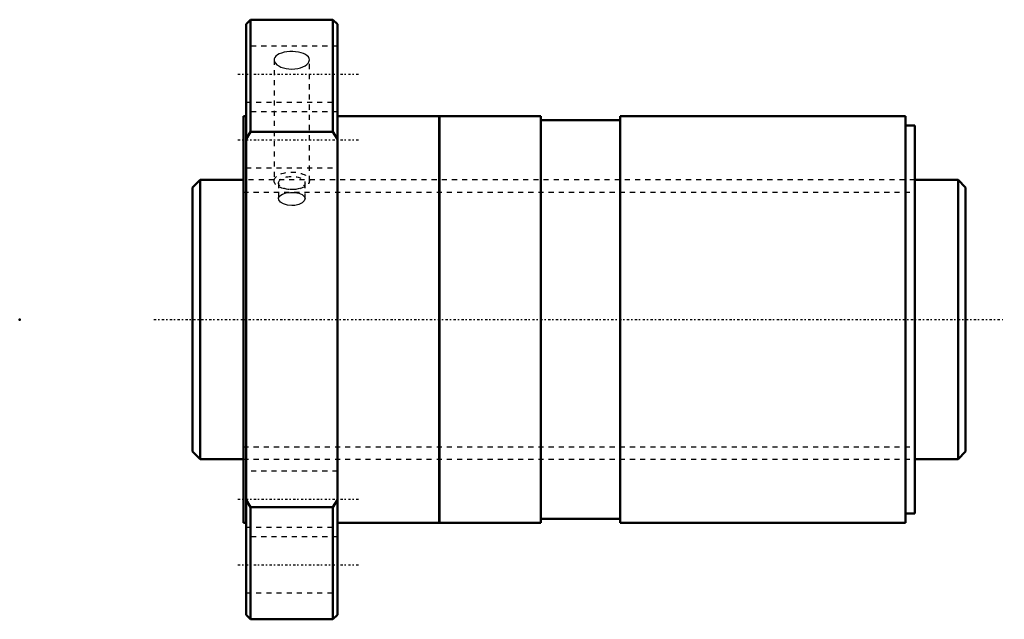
# Model space of a CAD drawing. Header units: millimetres. Extents: x -44 to 150, y -59 to 59.
import ezdxf

# ---------------------------------------------------------------- set-up
doc = ezdxf.new("R2010")
doc.units = ezdxf.units.MM
doc.linetypes.add('Center', pattern=[1.5, 0.45, -0.5, 0.05, -0.5])
doc.linetypes.add('Dashed', pattern=[2, 1, -1])
for name, color, linetype, lineweight in [('2d ConnectionPoints', 7, 'Continuous', 50), ('AM_0', 7, 'Continuous', 50), ('AM_5', 3, 'Continuous', 25), ('AM_7', 7, 'Center', 25), ('AM_9', 6, 'Dashed', 25)]:
    doc.layers.add(name, color=color, linetype=linetype, lineweight=lineweight)

# ---------------------------------------------------------------- blocks, each defined once
blk = doc.blocks.new('1_SDAN5512VX_4_nut_0_in_SDAN5512VX_4G0_152LC0_0G000__0')
at = {"layer": 'AM_0'}
for p, q in [((1.4, 59), (0.5, 58.1)), ((0.5, 58.1), (0.5, -58.1)), ((17.6, 59), (1.4, 59)), ((1.4, 59), (1.4, 36.95)), ((18.5, 58.1), (17.6, 59)), ((17.6, 59), (17.6, 36.95)), ((18.5, 58.1), (18.5, -58.1)), ((0.5, 40), (0, 40)), ((0, 40), (0, -40)), ((38.5, 40), (18.5, 40)), ((38.5, 40), (38.5, -40)), ((38.53, 39), (38.5, 39)), ((58.5, 40), (38.53, 40)), ((38.53, 40), (38.53, -40)), ((58.5, 40), (58.5, -40)), ((74.1, 39.2), (58.5, 39.2)), ((130.2, 40), (74.1, 40)), ((74.1, 40), (74.1, -40)), ((130.2, 40), (130.2, -40)), ((1.4, 36.95), (0.5, 35.49)), ((17.6, 36.95), (1.4, 36.95)), ((18.5, 35.49), (17.6, 36.95)), ((132, 38.2), (130.2, 38.2)), ((132, 38.2), (132, -38.2)), ((0.5, -35.49), (1.4, -36.95)), ((17.6, -36.95), (18.5, -35.49)), ((1.4, -36.95), (17.6, -36.95)), ((1.4, -36.95), (1.4, -59)), ((17.6, -36.95), (17.6, -59)), ((130.2, -38.2), (132, -38.2)), ((0, -40), (0.5, -40)), ((18.5, -40), (38.5, -40)), ((38.5, -39), (38.53, -39)), ((38.53, -40), (58.5, -40)), ((58.5, -39.2), (74.1, -39.2)), ((74.1, -40), (130.2, -40)), ((0.5, -58.1), (1.4, -59)), ((1.4, -59), (17.6, -59)), ((17.6, -59), (18.5, -58.1))]:
    blk.add_line(p, q, dxfattribs=at)
at = {"layer": 'AM_7'}
for p, q in [((-1.08, 48.3), (22.68, 48.3)), ((-1.08, 35.36), (22.68, 35.36)), ((-1.08, -35.36), (22.68, -35.36)), ((-1.08, -48.3), (22.68, -48.3))]:
    blk.add_line(p, q, dxfattribs=at)
at = {"layer": 'AM_9'}
for p, q in [((18.5, 53.8), (0.5, 53.8)), ((6.04, 51.09), (6.04, 27.28)), ((12.96, 27.28), (12.96, 51.1)), ((0.5, 42.8), (18.5, 42.8)), ((18.5, 40.86), (0.5, 40.86)), ((0.5, 29.86), (18.5, 29.86)), ((132, 27.5), (0, 27.5)), ((6.9, 26.85), (6.9, 23.81)), ((12.1, 23.82), (12.1, 26.85)), ((0, -27.5), (132, -27.5)), ((18.5, -29.86), (0.5, -29.86)), ((0.5, -40.86), (18.5, -40.86)), ((18.5, -42.8), (0.5, -42.8)), ((0.5, -53.8), (18.5, -53.8))]:
    blk.add_line(p, q, dxfattribs=at)
for points in [[(12.96, 51.1), (12.91, 51.38), (12.76, 51.66), (12.53, 51.91), (12.2, 52.14), (11.8, 52.34), (11.34, 52.5), (10.82, 52.62), (10.26, 52.7), (9.68, 52.73), (9.1, 52.73), (8.53, 52.67), (7.99, 52.58), (7.49, 52.44), (7.05, 52.27), (6.67, 52.06), (6.38, 51.82), (6.17, 51.56), (6.06, 51.28), (6.04, 51.1)], [(6.04, 51.1), (6.05, 50.99), (6.13, 50.7), (6.31, 50.41), (6.58, 50.14), (6.94, 49.9), (7.36, 49.68), (7.85, 49.51), (8.38, 49.38), (8.95, 49.3), (9.53, 49.28), (10.11, 49.31), (10.67, 49.39), (11.2, 49.52), (11.68, 49.7), (12.1, 49.92), (12.45, 50.16), (12.71, 50.44), (12.88, 50.72), (12.96, 51.1)], [(6.9, 23.82), (6.92, 23.96), (7.16, 24.36), (7.66, 24.68), (8.38, 24.9), (9.22, 25), (10.08, 24.98), (10.89, 24.84), (11.54, 24.58), (11.96, 24.23), (12.1, 23.82)], [(9.5, 22.41), (8.64, 22.49), (7.88, 22.73), (7.3, 23.09), (6.96, 23.52), (6.9, 23.82)], [(12.1, 23.82), (12.1, 23.81), (11.95, 23.37), (11.53, 22.96), (10.88, 22.64), (10.07, 22.45), (9.5, 22.41)]]:
    blk.add_lwpolyline(points, dxfattribs=at)
for centre, major_axis in [((9.5, 27.28), (-3.46, 0)), ((9.5, 26.85), (-2.6, 0))]:
    blk.add_ellipse(centre, major_axis=major_axis, ratio=0.5, dxfattribs=at)
blk = doc.blocks.new('2_0SDAN5512VX_40Shaft_0_in_SDAN5512VX_4G0_152LC0_0G000__0')
at = {"layer": 'AM_0'}
for p, q in [((-8.5, 27.5), (-10, 26)), ((0, 27.5), (-8.5, 27.5)), ((-8.5, 27.5), (-8.5, -27.5)), ((140.5, 27.5), (132, 27.5)), ((142, 26), (140.5, 27.5)), ((140.5, 27.5), (140.5, -27.5)), ((-10, 26), (-10, -26)), ((142, 26), (142, -26)), ((-10, -26), (-8.5, -27.5)), ((140.5, -27.5), (142, -26)), ((-8.5, -27.5), (0, -27.5)), ((132, -27.5), (140.5, -27.5))]:
    blk.add_line(p, q, dxfattribs=at)
at = {"layer": 'AM_5', "linetype": 'Dashed'}
for p, q in [((0, 25.0465), (132, 25.0465)), ((0, -25.0465), (132, -25.0465))]:
    blk.add_line(p, q, dxfattribs=at)
at = {"layer": 'AM_7'}
blk.add_line((-17.6, 0), (149.6, 0), dxfattribs=at)
at = {"layer": 'AM_9'}
for p, q in [((132, 27.5), (0, 27.5)), ((0, -27.5), (132, -27.5))]:
    blk.add_line(p, q, dxfattribs=at)

msp = doc.modelspace()

# ---------------------------------------------------------------- linework, layer by layer
at = {"layer": '2d ConnectionPoints'}
for p in [(-44, 0), (0, 0), (142, 0)]:
    msp.add_point(p, dxfattribs=at)

# ---------------------------------------------------------------- block references
for name in ['1_SDAN5512VX_4_nut_0_in_SDAN5512VX_4G0_152LC0_0G000__0', '2_0SDAN5512VX_40Shaft_0_in_SDAN5512VX_4G0_152LC0_0G000__0']:
    msp.add_blockref(name, (0, 0))

doc.saveas('drawing.dxf')
